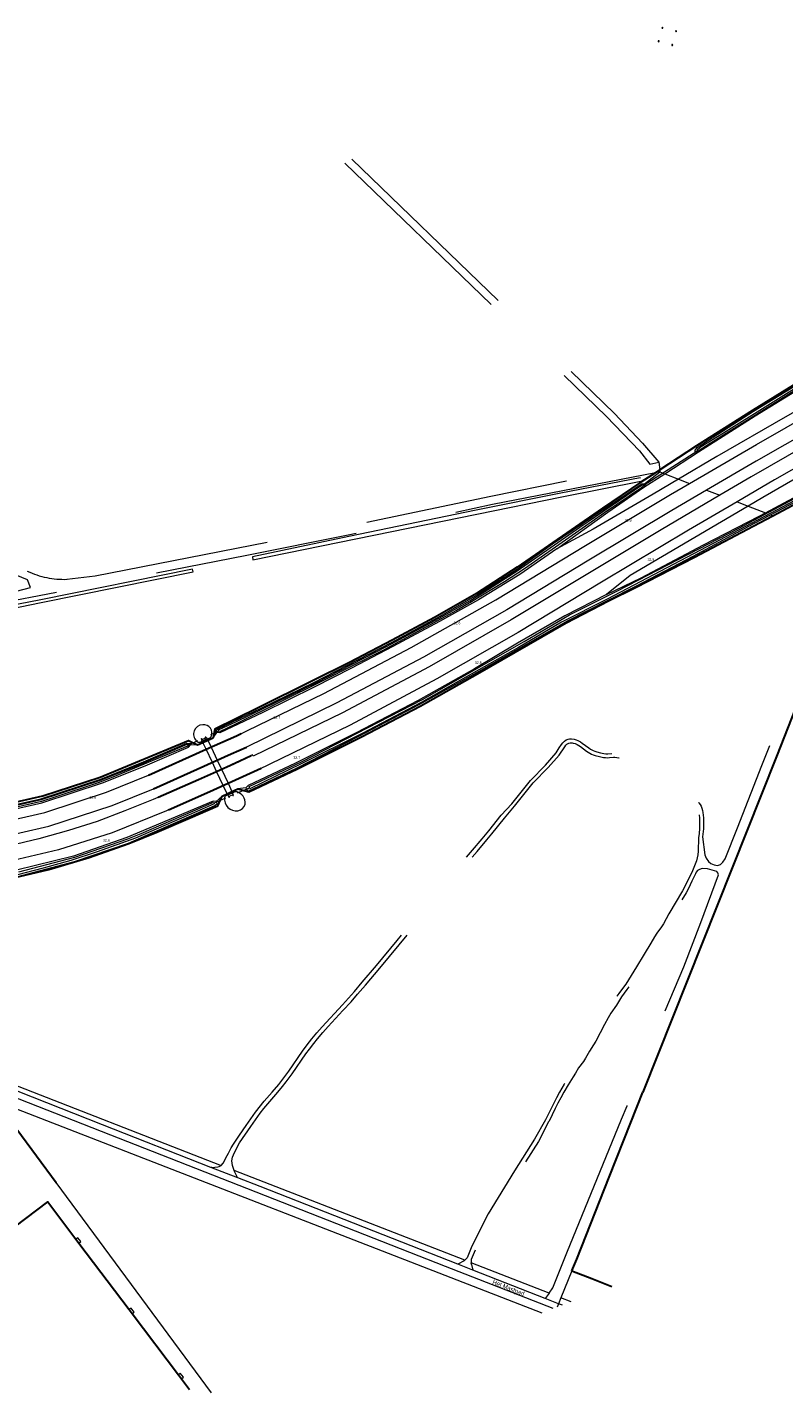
# Model space of a CAD drawing. Header units: metres. Extents: x 120324 to 133000, y 395500 to 402438.
# Tile 91 of 95: x 132033 to 132410, y 400350 to 401031. Entities that reach past the tile are written whole.
import ezdxf

# ---------------------------------------------------------------- set-up
doc = ezdxf.new("R2010")
doc.units = ezdxf.units.M
for name, pattern in [('DGN1', [76.057638, 0, -76.057638]), ('DGN2', [101.410184, 50.705092, -50.705092]), ('DGN3', [152.115276, 101.410184, -50.705092])]:
    doc.linetypes.add(name, pattern=pattern)
for name, color, linetype, lineweight, true_color in [('gg-afsc-hekwerk', 7, 'Continuous', 30, 0x00d228), ('gg-knt-BGT kruinlijn', 7, 'Continuous', 0, 0x787878), ('gg-knt-trap', 11, 'Continuous', 13, 0xffaaaa), ('gg-kntw-bovenkant insteek waterloop', 7, 'Continuous', 0, 0xa0a0ff), ('gg-kntw-waterlijn', 7, 'Continuous', 0, 0xaaebff), ('gg-kwrk-duiker element', 7, 'Continuous', 0, 0x969696), ('gg-kwrk-duiker nz buis', 7, 'DGN2', 0, 0x969696), ('gg-kwrk-faunavoorziening', 7, 'Continuous', 0, 0x007896), ('gt-grn-groengrens', 7, 'Continuous', 0, 0x96c800), ('gt-grn-weggrens', 7, 'Continuous', 0, 0x787878), ('Rg-lijn-ontwerplijn', 7, 'Continuous', 30, 0x00d200)]:
    doc.layers.add(name, color=color, linetype=linetype, lineweight=lineweight, true_color=true_color)
for name, color, linetype, lineweight in [('gg-anno-openbare ruimte label', 7, 'Continuous', 13), ('gg-bbg-hoofdgebouw', 1, 'Continuous', 30), ('gg-bbg-hoogspanningsmast', 7, 'Continuous', 0), ('gg-knt-bovenkant onderkant talud', 7, 'Continuous', 0), ('gg-knt-onverhard', 7, 'DGN3', 0), ('gg-knt-verharding', 7, 'Continuous', 0), ('gt-anno-nummer hm paal', 7, 'Continuous', 0), ('gt-grn-vlakafsluiter', 6, 'DGN1', 0)]:
    doc.layers.add(name, color=color, linetype=linetype, lineweight=lineweight)
doc.styles.add('StyleArial', font='arial.ttf')

msp = doc.modelspace()

# ---------------------------------------------------------------- linework, layer by layer
at = {"layer": 'gg-afsc-hekwerk'}
for p, q in [((132346.21, 400808.72), (132348.33, 400810.1)), ((132118.11, 400673.09), (132120.85, 400674.33)), ((132120.85, 400674.33), (132123.22, 400675.4)), ((132123.22, 400675.4), (132125.94, 400676.64)), ((132130.34, 400647.52), (132132.93, 400648.72)), ((132132.93, 400648.72), (132135.3, 400649.81)), ((132135.3, 400649.81), (132138.14, 400651.12)), ((132028.09, 400481.66), (132047.69, 400455.11))]:
    msp.add_line(p, q, dxfattribs=at)
at = {"layer": 'gg-afsc-hekwerk', "flags": 128}
for points in [[(132575.99, 400950.34), (132545.41, 400931.84), (132506.72, 400908.87), (132455.68, 400877.49), (132394.49, 400839.76), (132366.66, 400822.06), (132348.33, 400810.1)], [(132404.7, 400787.3), (132426.39, 400798.86), (132482.33, 400827.74), (132508.93, 400841.34), (132519.71, 400846.37), (132528.23, 400849.55), (132539.58, 400853.21), (132556.22, 400860.02)], [(132346.21, 400808.72), (132338.96, 400803.99), (132319.87, 400791.04), (132277.36, 400761.6), (132257.11, 400748.44), (132236.18, 400736.56), (132215.08, 400725.22), (132193.8, 400714.22), (132175.44, 400704.98), (132148.25, 400691.51), (132126.72, 400680.97), (132125.94, 400676.64)], [(132138.14, 400651.12), (132143.69, 400649.64), (132167.87, 400661.14), (132199.8, 400677.06), (132228.93, 400692.41), (132257.59, 400708.46), (132301.77, 400733.98), (132322.87, 400744.85), (132336.23, 400751.56), (132365.58, 400766.6), (132394.78, 400782.01), (132404.7, 400787.3)], [(132439.66, 400751.44), (132425.38, 400715.53), (132406.39, 400667.29), (132339.93, 400500)], [(132000, 400639.35), (132011.93, 400641.01), (132041.08, 400647.66), (132069.57, 400656.96), (132113.65, 400675.36), (132118.11, 400673.09)], [(132000, 400602.63), (132005.51, 400603.2), (132026.44, 400606.89), (132044.05, 400611.09), (132064.15, 400617.04), (132083.98, 400623.93), (132097.92, 400629.62), (132114.48, 400636.7), (132128.17, 400642.79), (132130.34, 400647.52)], [(132304.6, 400411.08), (132307.03, 400416.89), (132323.11, 400457.71), (132333.88, 400484.88), (132339.93, 400500)], [(132304.6, 400411.08), (132314.42, 400407.28), (132324.47, 400403.31)]]:
    msp.add_lwpolyline(points, dxfattribs=at)
at = {"layer": 'gg-bbg-hoofdgebouw'}
for p, q in [((132057.55, 400426.83), (132059.05, 400424.85)), ((132059.05, 400424.85), (132084.1, 400391.72)), ((132084.1, 400391.72), (132085.58, 400389.74)), ((132085.58, 400389.74), (132108.58, 400359.32)), ((132108.58, 400359.32), (132110.09, 400357.33)), ((132110.09, 400357.33), (132114.16, 400351.94))]:
    msp.add_line(p, q, dxfattribs=at)
at = {"layer": 'gg-bbg-hoofdgebouw', "flags": 128}
msp.add_lwpolyline([(131998.92, 400411.67), (132043.52, 400445.4), (132057.55, 400426.83)], dxfattribs=at)
at = {"layer": 'gg-bbg-hoogspanningsmast'}
for centre, start, end in [((132349.63, 401030.37), 0.34724, 180.34724), ((132349.63, 401030.37), 180.34724, 0.34724), ((132356.44, 401028.65), 359.88425, 180.11575), ((132356.44, 401028.65), 180.11575, 359.88425), ((132347.77, 401023.69), 0.34724, 180.34724), ((132347.77, 401023.69), 180.34724, 0.34724), ((132354.54, 401021.8), 0, 180), ((132354.54, 401021.8), 180, 0)]:
    msp.add_arc(centre, 0.248, start, end, dxfattribs=at)
at = {"layer": 'gg-knt-BGT kruinlijn'}
for p, q in [((132120.12, 400674.73), (132120.56, 400674.94)), ((132120.56, 400674.94), (132122.93, 400676.02)), ((132132.37, 400647.91), (132133.15, 400648.25)), ((132133.15, 400648.25), (132135.54, 400649.29))]:
    msp.add_line(p, q, dxfattribs=at)
at = {"layer": 'gg-knt-BGT kruinlijn', "flags": 128}
for points in [[(132584.96, 400928.17), (132580.62, 400929.14), (132576.65, 400927.4), (132543.13, 400909.47), (132479.81, 400874.97), (132444.85, 400855.69), (132410.76, 400836.33), (132376.77, 400816.77), (132357.71, 400805.46)], [(132563.83, 400887.57), (132561.86, 400885.34), (132540.69, 400874.97), (132516.87, 400862.68), (132490.05, 400847.59), (132463.29, 400832.69), (132433.87, 400816.19), (132399.63, 400796.37), (132392.32, 400792.07)], [(132357.71, 400805.46), (132345.08, 400797.97), (132315.11, 400780.65), (132297.03, 400770.82)], [(132392.32, 400792.07), (132365.85, 400776.48), (132333.65, 400757.44), (132321.74, 400748.01)], [(132117.56, 400675.01), (132117.97, 400674.7), (132118.46, 400674.52)], [(132122.93, 400676.02), (132124.54, 400676.77), (132124.81, 400676.95), (132125.01, 400677.2)], [(132135.54, 400649.29), (132136.57, 400649.74), (132137.02, 400649.85), (132137.48, 400649.81)]]:
    msp.add_lwpolyline(points, dxfattribs=at)
at = {"layer": 'gg-knt-BGT kruinlijn'}
for centre, radius, start, end in [((132120.99, 400678.36), 4.8, 93.40934, 224.33565), ((132121.09, 400678.9), 4.27, 336.51656, 95.15593), ((132118.91, 400677.59), 3.1, 261.71181, 292.94684), ((132137.47, 400646.11), 5.92, 172.51484, 277.64885), ((132132.89, 400646.72), 1.3, 113.56883, 172.47598), ((132136, 400644.17), 5.83, 354.08777, 75.2863), ((132137.46, 400644.65), 4.47, 280.27838, 346.10273)]:
    msp.add_arc(centre, radius, start, end, dxfattribs=at)
at = {"layer": 'gg-knt-bovenkant onderkant talud'}
for p, q in [((132350.83, 400808.21), (132367.63, 400819.18)), ((132340.44, 400801.42), (132350.83, 400808.21))]:
    msp.add_line(p, q, dxfattribs=at)
at = {"layer": 'gg-knt-onverhard'}
for p, q in [((132348.44, 400809.16), (132346.21, 400808.72)), ((132347.87, 400813.94), (132348.33, 400810.1)), ((132348.33, 400810.1), (132348.44, 400809.16)), ((132125.29, 400462.59), (132124.83, 400462.59)), ((132138.02, 400457.61), (132138.13, 400457.39)), ((132250.86, 400415.96), (132247.78, 400414.32)), ((132251.19, 400416.3), (132250.86, 400415.96)), ((132254.51, 400414.15), (132254.46, 400415.03)), ((132254.51, 400414.15), (132255.2, 400411.42)), ((132304.6, 400411.08), (132299.13, 400397.62)), ((132293.2, 400399.93), (132291.31, 400397.29)), ((132299.13, 400397.62), (132297.95, 400394.69))]:
    msp.add_line(p, q, dxfattribs=at)
at = {"layer": 'gg-knt-onverhard', "flags": 128}
for points in [[(132194.94, 400964.97), (132325.86, 400838.2), (132339.76, 400823.47), (132347.87, 400813.94)], [(132191.53, 400962.98), (132321.83, 400836.78), (132338.29, 400819.58), (132343.41, 400813.03)], [(132346.21, 400808.72), (132265.07, 400792.82), (132193.17, 400777.57), (132142.64, 400767.46), (131974.55, 400734.8), (131837.98, 400706.54), (131815.25, 400702.57), (131683.72, 400676.07)], [(132053.13, 400755.6), (132067.21, 400757.27), (132192.37, 400781.99), (132264.28, 400797.03), (132343.41, 400813.03)], [(131843.83, 400711.86), (132024.15, 400748.77), (132034.89, 400751.43), (132033.51, 400755.38), (132001.06, 400768.33)], [(132155.31, 400500), (132158.58, 400503.87), (132160.67, 400506.56), (132163.6, 400510.62), (132170.42, 400520.5), (132172.79, 400523.72), (132175.05, 400526.59), (132177.62, 400529.65), (132180.27, 400532.65), (132190.27, 400543.54), (132196.23, 400550.29), (132200.14, 400554.84), (132207.23, 400563.25), (132217.59, 400575.66), (132225.21, 400584.93), (132237.11, 400599.72), (132240.92, 400604.36), (132243.49, 400607.42), (132246.43, 400610.84), (132255.03, 400620.59), (132259.95, 400626.35), (132263.13, 400630.21), (132269.4, 400638), (132274.68, 400643.78), (132283.99, 400655.35), (132291.37, 400663.04), (132296.76, 400669.09), (132298.28, 400671.58), (132299.41, 400673.23), (132300.05, 400674.1), (132300.91, 400675.01), (132301.74, 400675.58), (132302.67, 400675.98), (132303.35, 400676.14), (132304.35, 400676.18), (132305.7, 400675.96), (132306.65, 400675.66), (132307.58, 400675.27), (132308.89, 400674.55), (132309.73, 400673.99), (132312.99, 400671.61), (132313.82, 400671.04), (132315.12, 400670.31), (132316.04, 400669.93), (132317, 400669.63), (132318.89, 400669.12), (132320.47, 400668.81), (132321.46, 400668.72), (132322.46, 400668.7), (132325.31, 400668.88), (132326.01, 400668.88), (132327.01, 400668.78), (132327.99, 400668.59), (132329.58, 400668.13), (132332.17, 400667.2), (132334.02, 400666.44), (132336.06, 400665.47), (132343.45, 400661.7), (132344.91, 400660.86), (132346.9, 400659.54), (132348.5, 400658.33), (132349.25, 400657.67), (132350.36, 400656.5), (132352, 400654.55), (132353.38, 400653.11), (132354.89, 400651.64), (132355.79, 400650.89), (132356.63, 400650.37), (132358.4, 400649.42), (132360.11, 400648.33), (132360.93, 400647.87), (132361.85, 400647.49), (132363.55, 400646.88), (132364.47, 400646.48), (132366.52, 400645.37), (132367.12, 400644.94), (132367.81, 400644.23), (132368.38, 400643.43), (132368.88, 400642.56), (132369.3, 400641.65), (132369.67, 400640.33), (132369.84, 400639.34), (132370.07, 400636.8), (132370.11, 400634.99), (132370.06, 400631.34), (132369.96, 400629.9), (132369.63, 400627.29), (132370.74, 400618.31), (132371.37, 400616.63), (132372.55, 400615.03), (132373.81, 400613.98), (132375.48, 400613.3), (132377.08, 400613.03), (132378.6, 400613.52), (132379.65, 400614.62), (132380.83, 400616.38), (132386.96, 400631.85), (132399.09, 400662.89), (132437.9, 400759.22), (132442.64, 400769.24), (132442.38, 400772.31)], [(132158.14, 400500), (132160.51, 400502.85), (132162.35, 400505.22), (132165.27, 400509.28), (132172.1, 400519.16), (132173.87, 400521.58), (132176.04, 400524.4), (132177.94, 400526.72), (132180.55, 400529.75), (132183.23, 400532.72), (132190.56, 400540.68), (132194.57, 400545.15), (132197.87, 400548.91), (132201.78, 400553.46), (132208.87, 400561.87), (132218.61, 400573.53), (132226.87, 400583.57), (132238.75, 400598.33), (132243.19, 400603.74), (132248.07, 400609.45), (132257.32, 400619.96), (132262.23, 400625.75), (132264.77, 400628.84), (132271.05, 400636.62), (132276.03, 400642.57), (132285.35, 400654.16), (132292.69, 400661.81), (132298.23, 400668.02), (132301.01, 400672.11), (132301.62, 400672.91), (132302.12, 400673.41), (132302.98, 400673.94), (132303.71, 400674.15), (132304.71, 400674.14), (132305.26, 400674.03), (132306.21, 400673.72), (132307.12, 400673.3), (132307.99, 400672.79), (132308.83, 400672.24), (132311.89, 400669.98), (132312.72, 400669.41), (132313.58, 400668.89), (132314.29, 400668.52), (132315.21, 400668.14), (132316.16, 400667.83), (132318.37, 400667.23), (132320.23, 400666.86), (132321.22, 400666.76), (132322.23, 400666.73), (132323.23, 400666.77), (132325.33, 400666.92), (132325.89, 400666.92), (132326.89, 400666.8), (132327.87, 400666.59), (132329.09, 400666.23), (132331.49, 400665.36), (132333.34, 400664.59), (132335.26, 400663.68), (132341.67, 400660.42), (132343.07, 400659.67), (132344.77, 400658.63), (132346.56, 400657.36), (132347.34, 400656.73), (132348.08, 400656.07), (132348.99, 400655.1), (132350.27, 400653.56), (132351.23, 400652.49), (132353.53, 400650.22), (132354.64, 400649.29), (132355.49, 400648.77), (132357.26, 400647.82), (132359.12, 400646.63), (132360.07, 400646.1), (132360.99, 400645.72), (132362.78, 400645.08), (132363.69, 400644.67), (132365.56, 400643.64), (132365.82, 400643.45), (132366.48, 400642.71), (132367.21, 400641.48), (132367.55, 400640.66), (132367.79, 400639.7), (132367.94, 400638.7), (132368.12, 400636.55), (132368.15, 400634.93), (132368.1, 400631.37), (132367.89, 400629.03), (132367.61, 400626.87), (132367.51, 400620.1), (132367.23, 400618.36), (132366.65, 400615.39), (132364.22, 400609.57), (132362.49, 400606.04), (132360.8, 400602.46), (132359.71, 400600.39), (132352.86, 400588.88), (132350.13, 400583.95), (132349.23, 400582.52), (132346.84, 400579.31), (132345.72, 400577.54), (132343.88, 400574.28), (132340.51, 400568.89), (132336.78, 400562.49), (132331.36, 400553.91), (132330.32, 400552.37), (132327.9, 400549.17), (132326.99, 400547.83), (132324.99, 400544.61), (132322.18, 400540.48), (132320.85, 400538.19), (132318.6, 400533.81), (132314.67, 400526.47), (132313.61, 400524.72), (132311.58, 400521.54), (132309.58, 400518.08), (132308.56, 400516.51), (132306.19, 400513.27), (132304.59, 400510.73), (132303.6, 400508.77), (132300.73, 400504.03), (132298.42, 400500), (132296.93, 400497.28), (132295.55, 400494.63), (132293.75, 400491.01), (132291.48, 400486.26), (132285.98, 400476.66), (132275.95, 400460.91), (132262.8, 400439.39), (132254.69, 400423.29), (132252.33, 400417.49), (132251.19, 400416.3)], [(132293.2, 400399.93), (132295.05, 400402.52), (132302.03, 400420.09), (132329.25, 400486.68), (132332.03, 400493.27), (132347.29, 400531.89), (132360.3, 400562.5), (132368.82, 400584.53), (132377.62, 400608.35), (132377.27, 400609.42), (132376.79, 400609.94), (132372.14, 400611.29), (132369.44, 400611.56), (132368.12, 400611.01), (132367.14, 400610.45), (132366.51, 400609.68), (132366.12, 400608.79), (132364.36, 400605.2), (132362.63, 400601.56), (132361.51, 400599.43), (132354.63, 400587.84), (132351.9, 400582.92), (132350.94, 400581.4), (132348.56, 400578.19), (132347.43, 400576.41), (132345.11, 400572.36), (132342.25, 400567.83), (132338.54, 400561.45), (132333.08, 400552.8), (132331.99, 400551.2), (132329.23, 400547.51), (132326.7, 400543.5), (132323.89, 400539.36), (132322.61, 400537.14), (132320.86, 400533.73), (132316.47, 400525.5), (132315.38, 400523.68), (132313.32, 400520.48), (132311.32, 400517.01), (132310.27, 400515.4), (132307.92, 400512.16), (132306.3, 400509.6), (132305.26, 400507.79), (132302.63, 400503.66), (132300.5, 400500), (132299, 400497.29), (132297.59, 400494.64), (132296.24, 400491.99), (132293.21, 400485.68), (132292.9, 400485.35), (132287.9, 400475.56), (132277.83, 400459.74), (132264.73, 400438.31), (132256.71, 400422.38), (132254.38, 400416.65), (132254.46, 400415.03)], [(132129.87, 400463.5), (132130.9, 400464.75), (132132.83, 400468.56), (132133.49, 400469.71), (132134.84, 400472.4), (132135.98, 400474.23), (132139.02, 400478.57), (132142.28, 400483.39), (132144.67, 400486.85), (132147.02, 400490.09), (132151.4, 400495.53), (132155.31, 400500)], [(132136.36, 400461.06), (132135.49, 400463.55), (132135.28, 400465.78), (132135.61, 400467.61), (132136.48, 400470.01), (132139.11, 400474.88), (132144.6, 400482.98), (132146.94, 400486.33), (132149.3, 400489.56), (132151.16, 400491.91), (132153.1, 400494.21), (132158.14, 400500)], [(132125.29, 400462.59), (132128.24, 400462.8), (132128.99, 400463.02), (132129.87, 400463.5)], [(132138.02, 400457.61), (132136.53, 400460.59), (132136.36, 400461.06)]]:
    msp.add_lwpolyline(points, dxfattribs=at)
at = {"layer": 'gg-knt-onverhard'}
msp.add_arc((132051.81, 400799.47), 43.89, 245.16734, 271.7291, dxfattribs=at)
at = {"layer": 'gg-knt-trap', "flags": 128}
for points in [[(132059.05, 400424.85), (132060.04, 400425.6), (132058.54, 400427.58), (132057.55, 400426.83)], [(132085.58, 400389.74), (132086.57, 400390.49), (132085.08, 400392.46), (132084.1, 400391.72)], [(132110.09, 400357.33), (132111.08, 400358.07), (132109.57, 400360.07), (132108.58, 400359.32)]]:
    msp.add_lwpolyline(points, dxfattribs=at)
at = {"layer": 'gg-knt-verharding'}
for p, q in [((132122.47, 400670.89), (132124.85, 400671.95)), ((132127.92, 400665.45), (132125.54, 400664.38)), ((132130.03, 400660.97), (132127.66, 400659.9)), ((132133.32, 400654), (132130.94, 400652.93)), ((132138.13, 400457.39), (132124.83, 400462.59)), ((132255.2, 400411.42), (132247.78, 400414.32)), ((132291.31, 400397.29), (132255.2, 400411.42)), ((132297.95, 400394.69), (132291.31, 400397.29))]:
    msp.add_line(p, q, dxfattribs=at)
at = {"layer": 'gg-knt-verharding', "flags": 128}
for points in [[(132363.08, 400803.33), (132396.45, 400822.8), (132439.72, 400847.44), (132488.71, 400874.77), (132532.26, 400898.54), (132575.36, 400921.79), (132583.27, 400925.74)], [(132584.6, 400917.76), (132584.18, 400917.56), (132584.07, 400917.68), (132563.78, 400906.97), (132523.04, 400885.29), (132480.17, 400861.78), (132437.93, 400838.22), (132396.31, 400814.48), (132371.62, 400800.04)], [(132508.63, 400871.37), (132482.52, 400856.95), (132437.47, 400831.71), (132393.89, 400806.73), (132378.2, 400797.5)], [(132512.48, 400864.9), (132490.13, 400852.98), (132447.82, 400829.28), (132405.52, 400805.13), (132386.81, 400794.19)], [(132124.85, 400671.95), (132137.6, 400677.63), (132181.05, 400698.78), (132224.59, 400721.63), (132266.65, 400745.43), (132311.26, 400772.46), (132353.61, 400797.8), (132363.08, 400803.33)], [(132371.62, 400800.04), (132354.32, 400789.91), (132313.04, 400765.12), (132272.11, 400740.46), (132230.6, 400716.76), (132187.53, 400693.97), (132142.5, 400671.98), (132127.92, 400665.45)], [(132378.2, 400797.5), (132348.95, 400780.3), (132274.35, 400735.36), (132233.46, 400711.95), (132190.27, 400689.15), (132145.81, 400667.49), (132145.51, 400668.09), (132137.19, 400664.24), (132130.03, 400660.97)], [(132386.81, 400794.19), (132362.68, 400780.08), (132319.38, 400754.14), (132277.87, 400729.01), (132237.39, 400705.94), (132194.16, 400682.99), (132148.3, 400660.73), (132133.32, 400654)], [(131954.22, 400627.52), (131981.07, 400628.64), (132013.53, 400633.01), (132042.09, 400639.49), (132072.82, 400649.51), (132093.66, 400658.06), (132122.47, 400670.89)], [(132127.66, 400659.9), (132123.48, 400657.99), (132109.81, 400651.94), (132096, 400645.97), (132081.98, 400640.17), (132068.12, 400635), (132053.93, 400630.39), (132039.18, 400626.28), (132024.44, 400622.87), (132009.49, 400620.08), (131993.46, 400617.81), (131978.02, 400616.33), (131963.01, 400615.55), (131948.28, 400615.4), (131947.29, 400615.44)], [(131947.61, 400620.45), (131952.31, 400620.26), (131981.55, 400621.42), (132015.07, 400625.97), (132044.15, 400632.53), (132075.68, 400642.86), (132096.28, 400651.26), (132125.54, 400664.38)], [(132130.94, 400652.93), (132102.66, 400640.24), (132075.57, 400629.34), (132048.82, 400620.78), (132020.63, 400614.12), (131992.3, 400609.76), (131963.4, 400607.62), (131946.81, 400607.86)], [(132124.83, 400462.59), (132070.77, 400483.75), (132008.05, 400508.48)], [(132295.26, 400392.23), (132241.69, 400413.19), (132147.35, 400450.28), (132070.25, 400480.44), (132019.98, 400500.26)], [(132247.78, 400414.32), (132149.25, 400453.04), (132138.13, 400457.39)], [(132299.82, 400393.96), (132297.95, 400394.69)]]:
    msp.add_lwpolyline(points, dxfattribs=at)
at = {"layer": 'gg-kntw-bovenkant insteek waterloop', "flags": 128}
for points in [[(132367.63, 400819.18), (132366.26, 400819.01), (132365.79, 400819.57), (132366.95, 400821.24), (132395.01, 400839.33), (132455.89, 400876.6), (132506.12, 400907.48), (132545.44, 400931.01), (132570.28, 400945.74), (132571.4, 400943.99)], [(132367.63, 400819.18), (132395.81, 400837.02), (132504.48, 400903.82), (132571.4, 400943.99)], [(132400.95, 400788.74), (132428.92, 400803.71), (132460.03, 400819.71), (132480.75, 400830.28)], [(132403.49, 400787.77), (132425.58, 400799.4), (132454.74, 400814.61), (132481.4, 400828.45), (132482.5, 400829.85), (132482.34, 400830.34), (132480.75, 400830.28)], [(132127.71, 400679.23), (132127.39, 400679.92), (132128.24, 400681.11), (132149.85, 400691.42), (132176.06, 400704.14), (132215, 400724.34), (132237.79, 400736.6), (132257.32, 400747.85), (132277.32, 400760.65), (132294.97, 400773.28), (132320.13, 400790.3), (132339.38, 400803.11), (132340.8, 400803.23)], [(132338.53, 400806.11), (132299.03, 400798.51), (132256.82, 400789.97), (132193.41, 400776.95), (132145.48, 400766.75), (132145.75, 400765.37), (132257.27, 400788.05), (132299.54, 400796.75), (132338.86, 400804.42)], [(132297.03, 400770.82), (132322.48, 400788.99), (132340.44, 400801.42)], [(132340.8, 400803.23), (132341.22, 400802.43), (132340.44, 400801.42)], [(132142.24, 400651.68), (132142.74, 400650.74), (132144.29, 400650.55), (132145.5, 400650.99), (132167.7, 400661.65), (132198.52, 400677.36), (132228.43, 400693.17), (132257.21, 400709.14), (132277.94, 400720.89), (132302.42, 400734.86), (132322.7, 400745.23), (132336.78, 400752.33), (132364.9, 400767.16), (132395.15, 400783.38), (132403.49, 400787.77)], [(132321.74, 400748.01), (132339.04, 400756.41), (132370.06, 400772.76), (132397.78, 400787.05), (132400.95, 400788.74)], [(132297.03, 400770.82), (132278.61, 400757.96), (132258.06, 400745.39), (132238.71, 400734.5), (132215.43, 400722.1), (132194.87, 400711.36), (132176.22, 400701.83), (132150.67, 400689.26), (132129.23, 400679.03), (132127.71, 400679.23)], [(132000, 400735.78), (132040.35, 400744.09), (132115.92, 400759.27), (132115.62, 400760.65), (132040.17, 400745.42), (131974.79, 400732.71), (131848.93, 400706.77), (131690.91, 400674.79), (131695.78, 400673.67), (131781.06, 400690.85), (131849.11, 400704.7), (132000, 400735.78)], [(132321.74, 400748.01), (132301.02, 400737.37), (132277.52, 400723.75), (132256.1, 400711.07), (132227.95, 400695.24), (132197.16, 400679.15), (132166.94, 400664.04), (132143.39, 400652.93), (132142.24, 400651.68)], [(131949.79, 400632.48), (131952.41, 400632.4), (131980.91, 400633.49), (132012.77, 400637.94), (132040.65, 400644.24), (132070.87, 400654.18), (132091.98, 400662.68), (132113.65, 400671.91), (132114.87, 400673.36)], [(131950.18, 400634.52), (131952.39, 400634.43), (131980.84, 400635.72), (132012.3, 400640.05), (132040.08, 400646.28), (132069.96, 400656.03), (132091.18, 400664.65), (132112.82, 400674.02), (132114.72, 400673.73), (132114.87, 400673.36)], [(131946.34, 400600.49), (131971.54, 400600.35), (132000.4, 400602.81), (132028.64, 400607.49), (132056.85, 400614.94), (132083.76, 400624.14), (132126.68, 400642.97), (132127.86, 400643.95), (132127.45, 400644.95)], [(132127.45, 400644.95), (132125.94, 400645.07), (132082.86, 400626.98), (132056.34, 400617.72), (132027.98, 400610.6), (131999.41, 400605.74), (131971.14, 400603.14), (131946.53, 400603.41)]]:
    msp.add_lwpolyline(points, dxfattribs=at)
at = {"layer": 'gg-kntw-waterlijn', "flags": 128}
for points in [[(132367.33, 400820.45), (132369, 400821.76), (132380, 400828.59), (132425.6, 400856.94), (132453, 400873.97), (132511.19, 400909.51), (132534.76, 400923.91), (132569.99, 400944.99), (132570.51, 400944.13), (132520.89, 400914.43), (132489.93, 400895.54), (132457.57, 400875.78), (132420.35, 400852.68), (132373.41, 400823.3), (132367.51, 400819.5), (132366.97, 400820.18), (132367.33, 400820.45)], [(132143.9, 400652.32), (132170.2, 400664.89), (132230.21, 400695.71), (132249.15, 400706.54), (132280.82, 400724.65), (132303.33, 400737.83), (132327.21, 400749.83), (132387.77, 400781.13), (132425.66, 400801.28), (132481.01, 400829.84), (132481.38, 400829.14), (132477.58, 400827.18), (132415.31, 400794.72), (132400.51, 400786.85), (132365.16, 400768.26), (132322.16, 400745.77), (132299.38, 400734.16), (132278, 400721.69), (132249.13, 400705.39), (132229.45, 400694.28), (132200.08, 400678.81), (132169.81, 400663.59), (132144.24, 400651.22), (132143.9, 400652.32)], [(132128.55, 400680.57), (132137.5, 400684.82), (132177.74, 400704.37), (132212.24, 400722.1), (132238.55, 400736.24), (132253.82, 400744.94), (132261.24, 400749.49), (132277.25, 400759.79), (132308.56, 400781.56), (132339.74, 400802.75), (132340.28, 400801.95), (132339.24, 400801.24), (132320.78, 400788.69), (132304.78, 400777.39), (132280.99, 400760.89), (132271.07, 400754.33), (132254.49, 400744.33), (132247.02, 400740.12), (132210.79, 400720.34), (132180.5, 400704.93), (132137.42, 400683.67), (132129, 400679.67), (132128.55, 400680.57)], [(131928.23, 400634.72), (131944.76, 400634.23), (131952.37, 400634), (131968.4, 400634.67), (131981.29, 400635.21), (132012.78, 400639.54), (132040.47, 400645.87), (132069.76, 400655.48), (132088.99, 400663.23), (132112.97, 400673.53), (132114.11, 400673.31), (132113.22, 400672.39), (132075.96, 400656.94), (132068.67, 400654.16), (132047.03, 400647.08), (132040.51, 400644.95), (132019.11, 400640.14), (132013.38, 400638.86), (131984.7, 400634.8), (131980.93, 400634.27), (131957.32, 400633.29), (131950.18, 400633.17), (131928.32, 400633.86), (131928.23, 400634.72)], [(132029.16, 400609.77), (132056.98, 400617.19), (132083.39, 400626.25), (132090.02, 400629.03), (132126.11, 400644.51), (132126.44, 400643.73), (132120.37, 400641.13), (132087.27, 400626.67), (132068.16, 400619.77), (132055.12, 400615.42), (132041.24, 400611.72), (132028.41, 400608.31)]]:
    msp.add_lwpolyline(points, dxfattribs=at)
at = {"layer": 'gg-kwrk-duiker element', "flags": 128}
for points in [[(132120.54, 400674.99), (132120.18, 400675.72), (132120.28, 400675.77), (132120.07, 400676.2), (132120.28, 400676.29), (132120.49, 400675.86), (132122.22, 400676.67), (132122.02, 400677.08), (132122.24, 400677.17), (132122.43, 400676.77), (132122.54, 400676.82), (132122.9, 400676.09)], [(132133.22, 400648.1), (132133.53, 400647.35), (132133.64, 400647.4), (132133.82, 400646.95), (132134.03, 400647.05), (132133.85, 400647.49), (132135.59, 400648.26), (132135.77, 400647.84), (132135.98, 400647.94), (132135.81, 400648.35), (132135.92, 400648.4), (132135.61, 400649.15)]]:
    msp.add_lwpolyline(points, dxfattribs=at)
at = {"layer": 'gg-kwrk-duiker nz buis'}
for p, q in [((132340.01, 400802.35), (132367.24, 400819.84)), ((132124.68, 400678.22), (132128.77, 400680.12)), ((132114.11, 400673.31), (132118.25, 400675.23)), ((132138.11, 400649.21), (132144.07, 400651.77)), ((132126.27, 400644.12), (132132.15, 400646.64))]:
    msp.add_line(p, q, dxfattribs=at)
at = {"layer": 'gg-kwrk-faunavoorziening'}
for p, q in [((132122.9, 400676.09), (132120.54, 400674.99)), ((132120.56, 400674.94), (132120.54, 400674.99)), ((132120.85, 400674.33), (132120.56, 400674.94)), ((132122.47, 400670.89), (132120.85, 400674.33)), ((132122.9, 400676.09), (132122.93, 400676.02)), ((132122.93, 400676.02), (132123.22, 400675.4)), ((132123.22, 400675.4), (132124.85, 400671.95)), ((132124.85, 400671.95), (132127.92, 400665.45)), ((132125.54, 400664.38), (132122.47, 400670.89)), ((132127.92, 400665.45), (132130.03, 400660.97)), ((132127.66, 400659.9), (132125.54, 400664.38)), ((132130.94, 400652.93), (132127.66, 400659.9)), ((132130.03, 400660.97), (132133.32, 400654)), ((132132.93, 400648.72), (132130.94, 400652.93)), ((132133.32, 400654), (132135.3, 400649.81)), ((132133.15, 400648.25), (132132.93, 400648.72)), ((132133.22, 400648.1), (132133.15, 400648.25)), ((132135.61, 400649.15), (132133.22, 400648.1)), ((132135.3, 400649.81), (132135.54, 400649.29)), ((132135.54, 400649.29), (132135.61, 400649.15))]:
    msp.add_line(p, q, dxfattribs=at)
at = {"layer": 'gt-grn-groengrens'}
for p, q in [((132340.8, 400803.23), (132348.44, 400809.16)), ((132348.44, 400809.16), (132350.83, 400808.21)), ((132350.83, 400808.21), (132357.71, 400805.46)), ((132357.71, 400805.46), (132363.08, 400803.33)), ((132371.62, 400800.04), (132378.2, 400797.5)), ((132386.81, 400794.19), (132392.32, 400792.07)), ((132392.32, 400792.07), (132400.95, 400788.74)), ((132403.49, 400787.77), (132404.7, 400787.3)), ((132125.94, 400676.64), (132127.71, 400679.23)), ((132114.87, 400673.36), (132118.11, 400673.09)), ((132142.24, 400651.68), (132138.14, 400651.12)), ((132130.34, 400647.52), (132127.45, 400644.95)), ((132005.29, 400512.15), (132129.87, 400463.5)), ((132022.8, 400493.75), (132289.58, 400390.07)), ((132251.19, 400416.3), (132136.36, 400461.06)), ((132293.2, 400399.93), (132254.46, 400415.03)), ((132304.23, 400395.63), (132299.13, 400397.62))]:
    msp.add_line(p, q, dxfattribs=at)
at = {"layer": 'gt-grn-groengrens', "flags": 128}
msp.add_lwpolyline([(132125.04, 400350.34), (132047.69, 400455.11)], dxfattribs=at)
at = {"layer": 'gt-grn-vlakafsluiter'}
msp.add_line((132338.53, 400806.11), (132338.86, 400804.42), dxfattribs=at)
at = {"layer": 'gt-grn-weggrens'}
for p, q in [((132343.41, 400813.03), (132347.87, 400813.94)), ((132297.95, 400394.69), (132297.28, 400393))]:
    msp.add_line(p, q, dxfattribs=at)
at = {"layer": 'Rg-lijn-ontwerplijn', "linetype": 'DGN2', "flags": 128}
for points in [[(132093.66, 400658.06), (132122.47, 400670.89), (132137.6, 400677.63), (132142.66, 400680.09), (132142.66, 400680.09), (132142.66, 400680.09)], [(132096.28, 400651.26), (132117.98, 400660.99), (132134.95, 400668.6), (132142.5, 400671.98)], [(132098.61, 400647.1), (132118.63, 400655.85), (132127.66, 400659.9), (132136.45, 400663.9), (132145.44, 400668.06)], [(132103.65, 400640.68), (132124.3, 400649.95), (132146.13, 400659.76), (132154.37, 400663.68)]]:
    msp.add_lwpolyline(points, dxfattribs=at)

# ---------------------------------------------------------------- texts
at = {"layer": 'gg-anno-openbare ruimte label', "insert": (132272.86, 400402.19), "char_height": 2.5, "attachment_point": 5, "rotation": 338.1, "line_spacing_factor": 0.8, "style": 'StyleArial'}
msp.add_mtext('{\\W0.68;\\C256;Het Mastpad}', dxfattribs=at)
at = {"layer": 'gt-anno-nummer hm paal', "char_height": 1.25, "attachment_point": 7, "line_spacing_factor": 0.8, "style": 'StyleArial'}
for s, insert in [('{\\C256;32.9}', (132330.87, 400784.34)), ('{\\C256;32.9}', (132342.2, 400764.78)), ('{\\C256;32.8}', (132245.64, 400733.18)), ('{\\C256;32.8}', (132256.2, 400713.43)), ('{\\C256;32.7}', (132155.9, 400686.15)), ('{\\C256;32.7}', (132165.85, 400666.11)), ('{\\C256;32.6}', (132064.29, 400646.3)), ('{\\C256;32.6}', (132071.04, 400624.93))]:
    msp.add_mtext(s, dxfattribs=dict(at, insert=insert))

doc.saveas('drawing.dxf')
